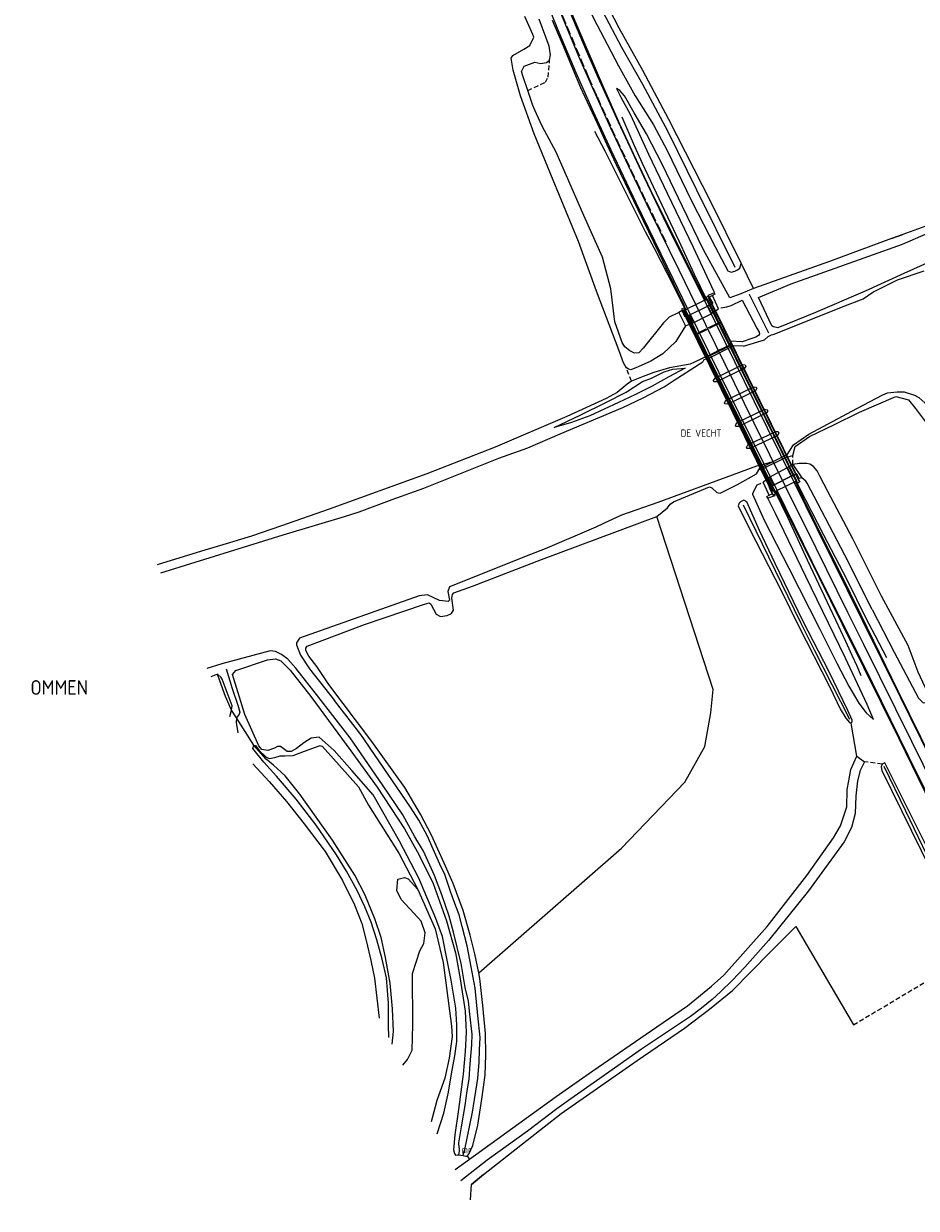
# Model space of a CAD drawing. Header units: metres. Extents: x 233718 to 238088, y 502342 to 506323.
# Tile 13 of 17: x 234264 to 234569, y 503455 to 503860. Entities that reach past the tile are written whole.
import ezdxf
from ezdxf.enums import TextEntityAlignment as Align

# ---------------------------------------------------------------- set-up
doc = ezdxf.new("R2010")
doc.units = ezdxf.units.M
for name, pattern in [('BESCHOE', [1000.1, 1000, -0.1]), ('CULTSCH', [2.4, 1.6, -0.8]), ('GELEIDE', [1000.1, 1000, -0.1]), ('GREPPEL', [1000.1, 1000, -0.1]), ('RASTER', [1000.1, 1000, -0.1]), ('VERFSTIP', [4, 3, -1])]:
    doc.linetypes.add(name, pattern=pattern)
for name, color, linetype in [('MDI-XX-ARCERING', 253, 'Continuous'), ('MDI-XX-DAMWAND', 253, 'Continuous'), ('MDI-XX-GELEIDERAIL', 4, 'Continuous'), ('MDI-XX-GREPPEL', 253, 'Continuous'), ('MDI-XX-KUNSTWERK', 4, 'Continuous'), ('MDI-XX-MARKERING', 253, 'Continuous'), ('MDI-XX-RASTER', 253, 'Continuous'), ('MDI-XX-TALUD', 253, 'Continuous'), ('MDI-XX-TEKST50', 253, 'Continuous'), ('MDI-XX-TERREINAFSCH', 253, 'Continuous'), ('MDI-XX-WATER', 253, 'Continuous')]:
    doc.layers.add(name, color=color, linetype=linetype)
doc.styles.add('ISO25', font='ISO', dxfattribs={"height": 2.5})
doc.styles.add('ISO50', font='ISO', dxfattribs={"height": 5})

msp = doc.modelspace()

# ---------------------------------------------------------------- linework, layer by layer
at = {"layer": 'MDI-XX-DAMWAND', "linetype": 'BESCHOE'}
for points in [[(234509.76, 503749.45, 0), (234506.34, 503749.54, 0), (234497.79, 503745.24, 0), (234496.16, 503744.8, 0), (234495.83, 503744.08, 0)], [(234412.45, 503475.28, 0), (234412.48, 503474.16, 0), (234412.31, 503472.9, 0)], [(234413.88, 503472.67, 0), (234414.08, 503473.89, 0), (234414.44, 503474.71, 0)]]:
    msp.add_polyline3d(points, dxfattribs=at)
at = {"layer": 'MDI-XX-GELEIDERAIL', "linetype": 'GELEIDE'}
for points in [[(234497.05, 503765.47, 0), (234492.98, 503773.89, 0), (234487.7, 503785.37, 0), (234480.92, 503799.82, 0), (234475.21, 503811.89, 0), (234472.4, 503817.9, 0), (234468.26, 503827.69, 0)], [(234489.88, 503761.9, 0), (234486.13, 503769.48, 0), (234483.89, 503773.91, 0), (234479.26, 503782.77, 0), (234476.23, 503788.58, 0), (234469.01, 503802.92, 0), (234464.85, 503811.34, 0), (234462.43, 503816.09, 0), (234458.9, 503822.88, 0)], [(234527.72, 503703.26, 0), (234517.43, 503724.2, 0), (234502.05, 503755.41, 0), (234497.05, 503765.47, 0)], [(234520.56, 503699.7, 0), (234509.04, 503723.07, 0), (234496.64, 503748.22, 0), (234489.88, 503761.9, 0)], [(234558.71, 503642.9, 0), (234557.45, 503645.22, 0), (234554.75, 503650.47, 0), (234551.71, 503656.37, 0), (234545.21, 503669.54, 0), (234537.22, 503684.84, 0), (234531.01, 503696.73, 0), (234527.72, 503703.26, 0)], [(234549.97, 503636.73, 0), (234548.57, 503640.02, 0), (234546.9, 503643.71, 0), (234544.7, 503648.48, 0), (234541.3, 503655.72, 0), (234531.6, 503676.26, 0), (234527.74, 503684.66, 0), (234524.88, 503690.8, 0), (234520.56, 503699.7, 0)]]:
    msp.add_polyline3d(points, dxfattribs=at)
at = {"layer": 'MDI-XX-GREPPEL', "linetype": 'GREPPEL'}
for points in [[(234506.84, 503776.36, 0), (234493.7, 503802.73, 0), (234483.96, 503822.73, 0), (234475.25, 503838.86, 0), (234468.08, 503851.54, 0), (234461.65, 503863.89, 0), (234458.65, 503870.48, 0), (234454.36, 503881.02, 0), (234450.45, 503891.25, 0), (234443.21, 503910.75, 0), (234437.58, 503927.03, 0), (234429.6, 503950.23, 0), (234422.85, 503971.68, 0), (234417.49, 503991.44, 0), (234413.4, 504007.78, 0)], [(234518.42, 503753.86, 0), (234511.81, 503767.1, 0)], [(234529.31, 503654.85, 0), (234509.7, 503695.03, 0)], [(234546.05, 503621.81, 0), (234533.95, 503645.5, 0), (234529.31, 503654.85, 0)], [(234332.82, 503639.1, 0), (234334.83, 503632.41, 0), (234336.77, 503626.68, 0), (234337.47, 503624.32, 0), (234337.32, 503623.58, 0), (234336.32, 503622.3, 0), (234336.23, 503620.71, 0), (234336.8, 503617.26, 0)], [(234685.96, 503347.94, 0), (234672.63, 503374.82, 0), (234659.2, 503401.57, 0), (234645.61, 503428.31, 0), (234631.91, 503456.21, 0), (234617.46, 503485.48, 0), (234598.88, 503522.97, 0), (234589.89, 503540.67, 0), (234585.69, 503548.74, 0), (234582.02, 503556.16, 0), (234576.63, 503566.79, 0), (234565.24, 503590.45, 0), (234557.82, 503605.66, 0)]]:
    msp.add_polyline3d(points, dxfattribs=at)
at = {"layer": 'MDI-XX-KUNSTWERK'}
for points in [[(234498.92, 503763.87, 0), (234497.54, 503763.18, 0), (234497.27, 503763.02, 0), (234491.46, 503760.16, 0), (234491.23, 503760.04, 0), (234490.97, 503759.91, 0), (234489.97, 503759.46, 0), (234488.62, 503762.2, 0), (234489.18, 503762.48, 0), (234489.55, 503761.73, 0), (234489.88, 503761.9, 0), (234489.96, 503761.94, 0), (234490.6, 503762.26, 0), (234493.43, 503763.67, 0), (234496.32, 503765.11, 0), (234496.78, 503765.33, 0), (234497.05, 503765.47, 0), (234497.29, 503765.59, 0), (234496.98, 503766.24, 0), (234497.59, 503766.56, 0), (234498.92, 503763.87, 0)], [(234519.96, 503698.47, 0), (234518.6, 503701.25, 0), (234518.22, 503702.02, 0), (234490.14, 503759.1, 0), (234489.97, 503759.46, 0), (234488.62, 503762.2, 0), (234489.18, 503762.48, 0), (234489.55, 503761.73, 0), (234489.88, 503761.9, 0), (234489.96, 503761.94, 0), (234490.6, 503762.26, 0), (234493.43, 503763.67, 0), (234496.32, 503765.11, 0), (234496.78, 503765.33, 0), (234497.05, 503765.47, 0), (234497.29, 503765.59, 0), (234496.98, 503766.24, 0), (234497.59, 503766.56, 0), (234498.92, 503763.87, 0), (234499.1, 503763.52, 0), (234527.26, 503706.45, 0), (234527.64, 503705.69, 0), (234528.96, 503703.01, 0), (234528.25, 503702.63, 0), (234527.89, 503703.34, 0), (234527.72, 503703.26, 0), (234527.46, 503703.13, 0), (234527.04, 503702.92, 0), (234524.1, 503701.46, 0), (234521.27, 503700.05, 0), (234520.87, 503699.85, 0), (234520.56, 503699.7, 0), (234520.25, 503699.54, 0), (234520.6, 503698.8, 0), (234519.96, 503698.47, 0)], [(234497.07, 503755.03, 0), (234493.47, 503753.24, 0), (234493.31, 503753.56, 0), (234496.99, 503755.35, 0), (234497.07, 503755.03, 0)], [(234497.97, 503755.47, 0), (234497.85, 503755.79, 0), (234501.4, 503757.56, 0), (234501.63, 503757.47, 0), (234501.57, 503757.25, 0), (234497.97, 503755.47, 0)], [(234500.73, 503747.7, 0), (234500.85, 503747.42, 0), (234497.23, 503745.62, 0), (234497.07, 503745.93, 0), (234500.73, 503747.7, 0)], [(234505.16, 503749.94, 0), (234505.37, 503749.85, 0), (234505.32, 503749.62, 0), (234501.71, 503747.84, 0), (234501.56, 503748.19, 0), (234505.16, 503749.94, 0)], [(234510.05, 503741.94, 0), (234500.59, 503737.23, 0), (234499.61, 503737.27, 0), (234499.44, 503737.72, 0), (234499.99, 503738.53, 0), (234509.44, 503743.14, 0), (234510.25, 503743.04, 0), (234510.53, 503742.64, 0), (234510.05, 503741.94, 0)], [(234513.86, 503734.2, 0), (234504.41, 503729.65, 0), (234503.47, 503729.66, 0), (234503.27, 503730.04, 0), (234503.69, 503730.83, 0), (234513.15, 503735.57, 0), (234513.94, 503735.47, 0), (234514.29, 503735.04, 0), (234513.86, 503734.2, 0)], [(234517.6, 503726.62, 0), (234508.17, 503722.02, 0), (234507.1, 503721.96, 0), (234506.98, 503722.46, 0), (234507.39, 503723.23, 0), (234516.94, 503727.86, 0), (234517.71, 503727.66, 0), (234518, 503727.26, 0), (234517.6, 503726.62, 0)], [(234521.35, 503718.94, 0), (234511.97, 503714.39, 0), (234510.97, 503714.41, 0), (234510.7, 503714.75, 0), (234511.24, 503715.67, 0), (234520.71, 503720.24, 0), (234521.53, 503720.2, 0), (234521.76, 503719.72, 0), (234521.35, 503718.94, 0)], [(234527.04, 503702.92, 0), (234524.1, 503701.46, 0), (234521.27, 503700.05, 0), (234520.87, 503699.85, 0), (234520.25, 503699.54, 0), (234520.6, 503698.8, 0), (234519.96, 503698.47, 0), (234518.6, 503701.25, 0), (234519.95, 503701.92, 0), (234520.2, 503702.04, 0), (234525.99, 503704.94, 0), (234526.17, 503705.02, 0), (234527.64, 503705.69, 0), (234528.96, 503703.01, 0), (234528.25, 503702.63, 0), (234527.89, 503703.34, 0), (234527.72, 503703.26, 0), (234527.46, 503703.13, 0), (234527.04, 503702.92, 0)]]:
    msp.add_polyline3d(points, close=True, dxfattribs=at)
at = {"layer": 'MDI-XX-MARKERING'}
for points in [[(234490.6, 503762.26, 0), (234485.73, 503772.23, 0), (234472.96, 503798.49, 0), (234464.42, 503816.49, 0), (234458.4, 503829.59, 0), (234452.46, 503842.94, 0), (234446.68, 503856.64, 0), (234440.74, 503871.22, 0), (234434.79, 503886.75, 0), (234429.54, 503901.04, 0), (234423.52, 503918.41, 0), (234418.61, 503933.31, 0), (234414.08, 503947.82, 0), (234410.86, 503958.51, 0), (234408.01, 503968.7, 0), (234403.08, 503987.53, 0), (234398.39, 504006.37, 0)], [(234493.43, 503763.67, 0), (234487.68, 503775.43, 0), (234477.92, 503795.38, 0), (234471.19, 503809.37, 0), (234464.35, 503823.99, 0), (234458.1, 503837.89, 0), (234453.45, 503848.53, 0), (234447.32, 503863.11, 0), (234441.34, 503878.34, 0), (234437.18, 503889.23, 0), (234434.85, 503895.66, 0), (234431.6, 503904.74, 0), (234428.31, 503914.17, 0), (234421.75, 503933.83, 0), (234418.2, 503945.17, 0), (234414.92, 503956.08, 0), (234410.92, 503970.18, 0), (234401.26, 504007.91, 0)], [(234496.32, 503765.11, 0), (234485.12, 503787.75, 0), (234475.58, 503807.39, 0), (234466.94, 503825.99, 0), (234460, 503841.33, 0), (234456.05, 503850.41, 0), (234450.47, 503863.68, 0), (234445.61, 503875.87, 0), (234440.23, 503890.01, 0), (234435.59, 503902.66, 0), (234429.35, 503920.75, 0), (234425.1, 503933.53, 0), (234421.48, 503944.99, 0), (234417.2, 503959.39, 0), (234412.95, 503974.6, 0), (234407.07, 503997.21, 0), (234404.35, 504008.47, 0)], [(234524.1, 503701.46, 0), (234513.37, 503723.15, 0), (234500.13, 503750.03, 0), (234493.43, 503763.67, 0)], [(234527.04, 503702.92, 0), (234513.35, 503730.61, 0), (234500.1, 503757.48, 0), (234496.32, 503765.11, 0)], [(234521.27, 503700.05, 0), (234508.36, 503726.14, 0), (234490.6, 503762.26, 0)], [(234550.42, 503655.6, 0), (234534.99, 503686.75, 0), (234527.04, 503702.92, 0)], [(234540.62, 503660.83, 0), (234533.21, 503675.71, 0), (234521.27, 503700.05, 0)], [(234545.44, 503658.33, 0), (234534.56, 503680.37, 0), (234524.1, 503701.46, 0)], [(234709.71, 503318.49, 0), (234691.84, 503354.55, 0), (234677.73, 503383.07, 0), (234660.98, 503417.04, 0), (234644.64, 503450.07, 0), (234630.38, 503479.02, 0), (234617.13, 503505.92, 0), (234599.74, 503541.23, 0), (234582.26, 503576.63, 0), (234566.26, 503609.01, 0), (234550.7, 503640.56, 0), (234540.62, 503660.83, 0)], [(234712.57, 503319.9, 0), (234698.35, 503348.6, 0), (234685.12, 503375.42, 0), (234671.59, 503402.82, 0), (234649.04, 503448.5, 0), (234633.24, 503480.53, 0), (234621.84, 503503.65, 0), (234610.81, 503525.98, 0), (234601.09, 503545.68, 0), (234582.75, 503582.85, 0), (234567.23, 503614.22, 0), (234550.85, 503647.38, 0), (234545.44, 503658.33, 0)], [(234715.58, 503321.37, 0), (234697.29, 503358.14, 0), (234683.44, 503386.18, 0), (234666.16, 503421.07, 0), (234652.64, 503448.47, 0), (234637.41, 503479.32, 0), (234622.38, 503509.96, 0), (234606.47, 503542.21, 0), (234593.23, 503568.98, 0), (234577.75, 503600.24, 0), (234563.37, 503629.4, 0), (234550.42, 503655.6, 0)]]:
    msp.add_polyline3d(points, dxfattribs=at)
at = {"layer": 'MDI-XX-MARKERING', "linetype": 'VERFSTIP'}
msp.add_polyline3d([(234483.27, 503785.03, 0), (234474.24, 503803.47, 0), (234469.25, 503814, 0), (234464.3, 503824.62, 0), (234459.57, 503835.01, 0), (234456.84, 503841.23, 0), (234448.96, 503859.72, 0), (234446.38, 503865.99, 0), (234441.96, 503877.27, 0), (234437.34, 503889.45, 0), (234434.79, 503896.45, 0), (234430.99, 503907.03, 0), (234426.62, 503919.67, 0), (234422.38, 503932.52, 0), (234417.67, 503947.72, 0), (234413.91, 503960.24, 0), (234410.89, 503971.16, 0), (234408.89, 503978.61, 0), (234405.1, 503993.28, 0), (234401.4, 504008.15, 0)], dxfattribs=at)
at = {"layer": 'MDI-XX-RASTER', "linetype": 'RASTER'}
for points in [[(234504.17, 504039.03, 0), (234508.98, 504022.19, 0), (234513.3, 504008.82, 0), (234517.84, 503996.92, 0), (234525.52, 503979.57, 0), (234544.91, 503941.24, 0), (234565.64, 503902.57, 0), (234582.84, 503870.56, 0), (234600.81, 503837.76, 0), (234616.22, 503810, 0), (234581.38, 503794.18, 0), (234572.98, 503790.85, 0), (234564.21, 503787.58, 0)], [(234560.26, 503786.27, 0), (234539.07, 503778.41, 0), (234513.13, 503769.12, 0), (234508.89, 503777.76, 0), (234498.56, 503798.77, 0), (234484.23, 503826.98, 0), (234475.29, 503843.63, 0), (234467.2, 503858.19, 0), (234462.02, 503868.2, 0), (234458.68, 503875.29, 0), (234454.92, 503883.3, 0), (234451.43, 503892.12, 0), (234448.35, 503900.01, 0), (234440.32, 503923.57, 0), (234433.75, 503943.58, 0), (234427.18, 503963.46, 0), (234419.94, 503990.37, 0), (234415.33, 504008.01, 0)], [(234497.8, 503765.84, 0), (234528.58, 503703.4, 0)], [(234519.59, 503699.61, 0), (234488.92, 503761.8, 0)], [(234389.56, 503510.8, 0), (234389.99, 503515.1, 0), (234389.74, 503522.84, 0), (234388.92, 503531.62, 0), (234387.34, 503540.36, 0), (234385.83, 503547.25, 0), (234383.7, 503553.62, 0), (234380.35, 503561.68, 0), (234376.8, 503568.54, 0), (234369.15, 503580.53, 0), (234358.02, 503596.31, 0), (234353.05, 503602.51, 0), (234349.01, 503606.14, 0), (234346.5, 503608.18, 0), (234342.27, 503612.97, 0), (234336.32, 503622.3, 0), (234334.68, 503625, 0), (234332.61, 503629.69, 0), (234330.67, 503634.99, 0), (234329.83, 503637.26, 0)], [(234420.76, 503466.23, 0), (234435.74, 503477.9, 0), (234447.38, 503487.11, 0), (234473.35, 503505.24, 0), (234489.52, 503516.3, 0), (234498.04, 503522.69, 0), (234505.94, 503529.13, 0), (234518.76, 503542.15, 0), (234527.57, 503551.04, 0), (234543.42, 503524.04, 0), (234547.35, 503517.37, 0)], [(234416.33, 503457.59, 0), (234416.69, 503462.83, 0)]]:
    msp.add_polyline3d(points, dxfattribs=at)
at = {"layer": 'MDI-XX-TALUD'}
for points in [[(234409, 504010.37, 0), (234413.13, 503994.27, 0), (234417.48, 503977.14, 0), (234421.91, 503961.91, 0), (234428.36, 503941.62, 0), (234435.03, 503922.23, 0), (234441.15, 503904.85, 0), (234446.68, 503889.72, 0), (234452.48, 503874.92, 0), (234458.36, 503861.78, 0), (234466.94, 503845.33, 0), (234472.67, 503834.98, 0), (234478.89, 503825.15, 0), (234483.45, 503816.57, 0), (234491.96, 503799.14, 0), (234499.98, 503783.41, 0), (234504.35, 503775.23, 0), (234505.54, 503774.74, 0), (234506.7, 503775.06, 0), (234507.71, 503775.51, 0), (234508.48, 503776.14, 0), (234508.72, 503776.94, 0), (234508.89, 503777.76, 0)], [(234489.86, 503756.38, 0), (234486.61, 503751.05, 0), (234482.14, 503746.83, 0), (234477.98, 503744.28, 0), (234473.74, 503742.31, 0), (234471.2, 503741.37, 0), (234470.38, 503741.52, 0), (234469.54, 503742.13, 0), (234468.64, 503743.75, 0), (234467.18, 503747.86, 0), (234459.45, 503768.29, 0), (234453.28, 503785.22, 0), (234444.6, 503806.22, 0), (234438.18, 503822.06, 0), (234433.45, 503835.02, 0), (234430.92, 503843.83, 0), (234430.29, 503847.93, 0), (234430.83, 503848.82, 0), (234434.57, 503850.98, 0), (234436.7, 503852.26, 0), (234437.99, 503855.05, 0), (234437.72, 503856.03, 0), (234434.92, 503862.16, 0)], [(234487.61, 503760.98, 0), (234484.33, 503759.32, 0), (234482.4, 503757.46, 0), (234475.45, 503748.76, 0), (234473.96, 503747.17, 0), (234472.46, 503747.07, 0), (234470.87, 503747.82, 0), (234469.16, 503749.17, 0), (234468.23, 503750.73, 0), (234465.77, 503757.8, 0), (234464.38, 503768.98, 0), (234461.49, 503779.83, 0), (234455.11, 503794.12, 0), (234445.69, 503815.81, 0), (234440.91, 503824.7, 0), (234438.88, 503828.83, 0), (234437.66, 503831.69, 0), (234435.94, 503836.88, 0), (234434.29, 503841.84, 0), (234433.82, 503843.33, 0), (234434.73, 503845.16, 0), (234438.42, 503846.5, 0), (234440.36, 503846.12, 0), (234442.41, 503846.45, 0), (234443.43, 503847.19, 0), (234443.71, 503849.03, 0), (234443.31, 503851.99, 0), (234439.86, 503861.23, 0)], [(234680.01, 503851.64, 0), (234670.93, 503845.71, 0), (234660.64, 503840.25, 0), (234655.04, 503837.55, 0), (234651.84, 503835.28, 0), (234648.17, 503831.82, 0), (234643.17, 503827.04, 0), (234629.46, 503813.89, 0), (234619.68, 503806.14, 0), (234614.1, 503802.78, 0), (234592.18, 503788.68, 0), (234582.08, 503782.67, 0), (234573.42, 503778.32, 0), (234564.58, 503774.31, 0), (234551.35, 503768.28, 0), (234534.29, 503760.91, 0), (234521.47, 503755.67, 0), (234519.95, 503756.08, 0), (234519.45, 503756.44, 0), (234514.83, 503766.08, 0)], [(234505.06, 503765.98, 0), (234501.11, 503773.05, 0), (234496.05, 503782.39, 0), (234488.82, 503797.16, 0), (234482.01, 503811.44, 0), (234476.6, 503822.04, 0), (234472.34, 503829.19, 0), (234469.01, 503835.07, 0), (234467.48, 503836.88, 0), (234466.3, 503837.48, 0)], [(234466.3, 503837.48, 0), (234467.77, 503834.57, 0), (234471.06, 503828.55, 0), (234477.26, 503815.1, 0), (234483.6, 503801.77, 0), (234492.45, 503783.25, 0), (234499.55, 503768.18, 0), (234499.72, 503767.65, 0)], [(234514.83, 503766.08, 0), (234525.98, 503770.74, 0), (234552.52, 503780.2, 0), (234564.09, 503784.26, 0), (234583.73, 503792.84, 0), (234616.22, 503810, 0)], [(234509.76, 503749.45, 0), (234516.88, 503751.63, 0), (234518.1, 503752.71, 0), (234519.3, 503753.27, 0), (234520.25, 503753.51, 0), (234543.81, 503763.03, 0), (234550.67, 503765.66, 0), (234553.96, 503767.85, 0), (234562.42, 503772.09, 0), (234571.44, 503775.22, 0)], [(234513.13, 503769.12, 0), (234508.85, 503767.32, 0), (234505.06, 503765.98, 0)], [(234501.99, 503762.57, 0), (234503.98, 503762.84, 0), (234505.55, 503763.37, 0), (234509.21, 503765.17, 0)], [(234509.21, 503765.17, 0), (234514.28, 503755.58, 0), (234515.03, 503754.24, 0), (234515.2, 503753.62, 0), (234514.88, 503753.03, 0), (234513.89, 503752.52, 0), (234512.54, 503752.01, 0), (234509.29, 503750.89, 0), (234505.27, 503751.19, 0), (234505.16, 503749.94, 0)], [(234501.56, 503748.19, 0), (234501.23, 503748.05, 0), (234501.06, 503747.93, 0), (234500.73, 503747.7, 0)], [(234497.07, 503745.93, 0), (234491.45, 503743.28, 0), (234484.44, 503742.03, 0), (234479.07, 503740.43, 0), (234475.4, 503739.09, 0), (234471.42, 503737.49, 0), (234469.96, 503736.44, 0), (234466.55, 503733.59, 0), (234462.78, 503731.55, 0), (234449.29, 503725.39, 0), (234424.78, 503714.94, 0), (234401.48, 503705.83, 0), (234368, 503693.65, 0), (234351.74, 503688.01, 0), (234341.44, 503684.51, 0), (234332.86, 503681.8, 0), (234324.39, 503679.33, 0), (234309.19, 503674.72, 0)], [(234310.44, 503671.93, 0), (234352.32, 503684.88, 0), (234373.34, 503691.24, 0), (234378.25, 503692.78, 0), (234389.53, 503696.96, 0), (234400.36, 503700.9, 0), (234426, 503711.12, 0), (234435.98, 503714.69, 0), (234447.07, 503719.45, 0), (234468.49, 503728.41, 0), (234475.45, 503731.76, 0), (234482.62, 503735.58, 0), (234485.98, 503737.78, 0), (234495.83, 503744.08, 0)], [(234444.92, 503721.68, 0), (234453.86, 503725.88, 0), (234462.9, 503730.31, 0), (234469.54, 503733.65, 0), (234475.17, 503737.34, 0), (234478.21, 503738.51, 0), (234482.6, 503740.63, 0), (234485.6, 503741.54, 0), (234489.72, 503741.88, 0)], [(234489.72, 503741.88, 0), (234484.2, 503738.96, 0), (234478.45, 503735.8, 0), (234472.81, 503732.93, 0), (234466.98, 503730.13, 0), (234457.16, 503725.62, 0), (234450.85, 503723.3, 0), (234444.92, 503721.68, 0)], [(234524.48, 503712.11, 0), (234524.52, 503712.15, 0), (234526.76, 503715.65, 0), (234532.04, 503719.29, 0), (234548.45, 503728.09, 0), (234557.3, 503732.85, 0), (234558.93, 503733.51, 0), (234562.27, 503733.78, 0), (234564.6, 503733.79, 0), (234568.17, 503732.7, 0), (234569.61, 503731.93, 0), (234571.76, 503730.07, 0), (234575.56, 503723.7, 0), (234593.62, 503690.73, 0)], [(234524.68, 503711.6, 0), (234524.76, 503711.61, 0), (234526.53, 503712.1, 0), (234527.37, 503715.15, 0), (234532.3, 503718.6, 0), (234540.57, 503722.53, 0), (234549.34, 503726.89, 0), (234561.77, 503732.28, 0), (234566.16, 503731.05, 0), (234568.5, 503728.17, 0), (234572.98, 503722.14, 0), (234581.64, 503707.32, 0), (234586.99, 503696.39, 0), (234589.27, 503692.44, 0), (234591.02, 503689.57, 0)], [(234519.38, 503709.77, 0), (234519.45, 503709.79, 0), (234514.2, 503708.41, 0), (234505.84, 503705.28, 0), (234480.4, 503696.01, 0), (234467.99, 503691.67, 0), (234461.83, 503688.85, 0), (234459.17, 503687.49, 0), (234441.93, 503680.15, 0), (234436.88, 503678.2, 0), (234409.23, 503667.16, 0), (234408.62, 503665.59, 0), (234409.2, 503662.54, 0), (234408.77, 503662.12, 0), (234405.73, 503662.47, 0), (234403.56, 503663.53, 0), (234401.62, 503664.41, 0), (234398.77, 503664.12, 0), (234357.89, 503649.62, 0), (234356.87, 503648.04, 0), (234356.88, 503647.26, 0), (234358.27, 503643.73, 0), (234361.28, 503639.13, 0), (234369.88, 503628.24, 0)], [(234367.88, 503633.75, 0), (234363.82, 503639.89, 0), (234361.07, 503643.46, 0), (234360.06, 503645.37, 0), (234360.06, 503646.22, 0), (234360.55, 503646.85, 0), (234380.13, 503654.28, 0), (234400.66, 503661.23, 0), (234402.2, 503661.67, 0), (234402.86, 503661.26, 0), (234404.63, 503657.78, 0), (234406.09, 503656.98, 0), (234408.43, 503657.29, 0), (234409.87, 503658.06, 0), (234410.5, 503659.22, 0), (234410.02, 503663.23, 0), (234410.21, 503664.49, 0), (234410.69, 503665.09, 0), (234417.05, 503667.35, 0), (234440.66, 503676.53, 0), (234480.13, 503691.22, 0), (234483.76, 503694.21, 0), (234484.64, 503695.4, 0), (234485.81, 503696.16, 0), (234498.08, 503701.3, 0), (234498.88, 503701.05, 0), (234500.54, 503699.35, 0), (234501.78, 503699.14, 0), (234507.68, 503702.19, 0), (234514.11, 503705.73, 0), (234515.31, 503707.75, 0)], [(234556.88, 503663.96, 0), (234547.06, 503683.51, 0), (234538.51, 503699.73, 0), (234535.86, 503704.98, 0), (234534.87, 503706.81, 0), (234533.62, 503708.26, 0), (234532.38, 503709.06, 0), (234531.32, 503709.28, 0), (234528.75, 503709.27, 0), (234526.54, 503708.95, 0)], [(234515.59, 503702.52, 0), (234514.27, 503701.92, 0), (234512.78, 503699.06, 0), (234512.78, 503698.84, 0), (234516.81, 503689.97, 0), (234525.25, 503673.54, 0), (234535.79, 503652.63, 0), (234541.57, 503641.1, 0), (234545.7, 503633.21, 0), (234549.11, 503627.35, 0), (234551.65, 503624.06, 0), (234554.17, 503621.81, 0)], [(234553.65, 503659.44, 0), (234544.39, 503678, 0), (234535.14, 503695.65, 0), (234531.51, 503702.56, 0), (234530.98, 503703.33, 0), (234529.66, 503704.43, 0)], [(234554.17, 503621.81, 0), (234551.94, 503626.92, 0), (234544.6, 503642.77, 0), (234531.06, 503670.71, 0), (234520.7, 503692.2, 0), (234517.98, 503697.5, 0)], [(234530, 503655.48, 0), (234520.51, 503675.13, 0), (234515.15, 503686.37, 0), (234510.82, 503696.21, 0), (234509.86, 503696.75, 0), (234508.71, 503696.26, 0), (234508.18, 503695.74, 0), (234507.9, 503694.89, 0), (234508.12, 503694.28, 0), (234513.92, 503682.74, 0), (234522.74, 503665.69, 0), (234528.44, 503654.08, 0)], [(234584.19, 503641.45, 0), (234580.23, 503638.32, 0), (234577.25, 503635.63, 0), (234574.54, 503633.28, 0), (234573.33, 503632.23, 0), (234572.47, 503631.95, 0), (234571.96, 503632.5, 0), (234571.77, 503632.8, 0), (234569.43, 503637.93, 0), (234565.96, 503647.09, 0), (234556.88, 503663.96, 0)], [(234553.65, 503659.44, 0), (234561.24, 503644.81, 0), (234569.52, 503629.11, 0), (234571.14, 503627.54, 0), (234571.77, 503627.6, 0), (234575.11, 503629.25, 0), (234578.15, 503632.33, 0), (234581.9, 503637.12, 0), (234584.55, 503641.41, 0)], [(234528.44, 503654.08, 0), (234539.21, 503632.88, 0), (234542.74, 503625.41, 0), (234544.7, 503622.19, 0), (234545.92, 503620.8, 0), (234546.53, 503620.5, 0), (234546.9, 503620.99, 0), (234546.88, 503621.6, 0), (234545.44, 503624.9, 0), (234538.98, 503638.1, 0), (234530, 503655.48, 0)], [(234364.48, 503629.27, 0), (234356.67, 503639.32, 0), (234353.86, 503642.47, 0), (234351.77, 503643.99, 0), (234349.71, 503645.04, 0), (234347.86, 503645.21, 0), (234331.35, 503640.77, 0), (234326.2, 503639.25, 0)], [(234404.98, 503480.13, 0), (234407.27, 503487.18, 0), (234408.87, 503494.41, 0), (234409.92, 503500.6, 0), (234411.06, 503506.74, 0), (234411.7, 503511.72, 0), (234411.69, 503517.4, 0), (234411.3, 503523.12, 0), (234409.8, 503532.67, 0), (234408.23, 503540.11, 0), (234406.8, 503547.54, 0), (234404.49, 503553.69, 0), (234398.75, 503567.5, 0), (234392.11, 503580.18, 0), (234383.14, 503595.98, 0), (234375.78, 503604.3, 0), (234369.7, 503611.16, 0), (234364.58, 503615.76, 0), (234361.9, 503615.44, 0), (234359.34, 503613.82, 0), (234356.84, 503611.91, 0), (234355.01, 503610.79, 0), (234353.63, 503610.86, 0), (234352.72, 503611.52, 0), (234351.42, 503612.56, 0), (234350.43, 503612.56, 0), (234349.36, 503611.97, 0), (234347.02, 503611.15, 0), (234345.07, 503611.5, 0), (234344.03, 503612.76, 0), (234339.16, 503623.45, 0), (234334.95, 503637.2, 0), (234336.16, 503638.54, 0), (234347, 503642.22, 0), (234349.7, 503642.53, 0), (234351.49, 503641.83, 0), (234354.76, 503638.65, 0), (234361.74, 503629.68, 0), (234375.48, 503611.11, 0), (234384.44, 503598.6, 0), (234393.77, 503584.38, 0), (234398.73, 503575.58, 0), (234403.55, 503565.67, 0), (234408.14, 503552.98, 0), (234411.23, 503541.96, 0), (234412.89, 503533.12, 0), (234414.53, 503522.06, 0), (234414.93, 503514.86, 0), (234414.51, 503508.32, 0), (234413.89, 503500.56, 0), (234412.21, 503488.44, 0), (234411.06, 503479.83, 0), (234410.6, 503474.64, 0), (234410.9, 503473.34, 0), (234411.23, 503472.85, 0), (234411.87, 503472.97, 0)], [(234334.1, 503622.86, 0), (234334.68, 503625, 0), (234334.84, 503626.45, 0), (234331.46, 503635.59, 0), (234331.16, 503636.17, 0), (234329.83, 503637.26, 0), (234327.59, 503636.32, 0)], [(234414.76, 503472.53, 0), (234415.26, 503472.46, 0), (234415.84, 503473.16, 0), (234417.14, 503476.09, 0), (234418.93, 503483.06, 0), (234420.23, 503491.92, 0), (234421.38, 503500.14, 0), (234421.64, 503507.1, 0), (234421.55, 503514.41, 0), (234420.56, 503523.99, 0), (234419.56, 503533.22, 0), (234419.17, 503535.12, 0), (234417.85, 503541.66, 0), (234416.29, 503548.01, 0), (234413.91, 503556.5, 0), (234410.46, 503565.7, 0), (234407.39, 503572.71, 0), (234403.07, 503582.22, 0), (234399.32, 503589.44, 0), (234393.86, 503598.53, 0), (234382.67, 503614.21, 0), (234367.88, 503633.75, 0)], [(234412.45, 503475.28, 0), (234412.34, 503477.02, 0), (234413.28, 503482.48, 0), (234414.52, 503489.76, 0), (234415.28, 503494.84, 0), (234415.96, 503498.79, 0), (234416.21, 503504.1, 0), (234416.79, 503510.6, 0), (234416.93, 503514.2, 0), (234416.17, 503520.98, 0), (234415.64, 503525.48, 0), (234414.52, 503530.16, 0), (234413.22, 503538.31, 0), (234410.57, 503549.12, 0), (234409.11, 503554.55, 0), (234406.59, 503561.87, 0), (234404.11, 503568.49, 0), (234400.25, 503576.77, 0), (234397.33, 503581.71, 0), (234393.21, 503589.24, 0), (234386.32, 503599.42, 0), (234375.19, 503615.55, 0), (234364.48, 503629.27, 0)], [(234414.44, 503474.71, 0), (234417.01, 503487.54, 0), (234418.85, 503499.07, 0), (234419.35, 503504.59, 0), (234419.4, 503508.84, 0), (234419.65, 503513.11, 0), (234418.92, 503520.56, 0), (234417.99, 503529.93, 0), (234416.65, 503537.26, 0), (234415.27, 503544.42, 0), (234413.53, 503551.04, 0), (234412.5, 503555, 0), (234410.65, 503559.77, 0), (234409.57, 503562.95, 0), (234407.54, 503568.77, 0), (234405.84, 503572.33, 0), (234403.65, 503577.4, 0), (234401.54, 503582.14, 0), (234398.7, 503587.41, 0), (234395.82, 503591.84, 0), (234389.75, 503600.82, 0), (234378.83, 503616.69, 0), (234369.88, 503628.24, 0)], [(234388.42, 503513.07, 0), (234388.37, 503517.31, 0), (234388.34, 503524.78, 0), (234387.61, 503533.51, 0), (234386.21, 503539.79, 0), (234384.38, 503546.4, 0), (234382.41, 503552.45, 0), (234380.29, 503557.72, 0), (234377.65, 503563.36, 0), (234374, 503569.88, 0), (234370.53, 503575.48, 0), (234363.64, 503585.63, 0), (234356.74, 503594.57, 0), (234350.07, 503602.39, 0), (234345.7, 503607.25, 0), (234341.97, 503611.87, 0), (234342.27, 503612.97, 0), (234342.85, 503612.94, 0), (234344.1, 503611.24, 0), (234346.38, 503609.06, 0), (234347.49, 503608.48, 0), (234349.5, 503608.81, 0), (234351.32, 503609.41, 0), (234352.94, 503609.32, 0), (234355.68, 503609.53, 0), (234359.64, 503610.99, 0), (234364.99, 503612.92, 0), (234365.8, 503612.56, 0), (234378.04, 503598.81, 0), (234381.51, 503592.45, 0), (234391.86, 503576.09, 0), (234398.33, 503563.67, 0), (234404.28, 503550.21, 0), (234407, 503538.66, 0), (234409.9, 503516.91, 0), (234410.11, 503513.4, 0), (234409.08, 503506.01, 0), (234407.56, 503499.11, 0), (234404.88, 503491.5, 0), (234403.25, 503485.51, 0), (234402.92, 503484.24, 0)], [(234341.9, 503606.67, 0), (234347.52, 503600.62, 0), (234353.42, 503593.79, 0), (234359.47, 503586.15, 0), (234366.69, 503576.66, 0), (234372.55, 503566.71, 0), (234376.7, 503558.37, 0), (234379.17, 503552.02, 0), (234380.8, 503545.76, 0), (234382.34, 503539.41, 0), (234383.52, 503533.31, 0), (234385.1, 503519.65, 0)], [(234654.34, 503417.68, 0), (234635.77, 503455.09, 0), (234620.7, 503485.03, 0), (234606.25, 503513.54, 0), (234590, 503544.08, 0), (234582.16, 503558.59, 0), (234572.85, 503577.28, 0), (234558, 503606.99, 0), (234557.07, 503606.53, 0), (234556.77, 503605.63, 0), (234557.01, 503604.4, 0), (234573.75, 503570.26, 0), (234583.76, 503549.96, 0), (234587.23, 503543.22, 0), (234588.01, 503541.77, 0), (234590.35, 503537.38, 0), (234595.94, 503525.99, 0), (234610.79, 503496.36, 0), (234627.96, 503460.96, 0), (234642.29, 503431.86, 0)]]:
    msp.add_polyline3d(points, dxfattribs=at)
at = {"layer": 'MDI-XX-TERREINAFSCH'}
for p, q in [((234560.26, 503786.27), (234564.21, 503787.58)), ((234420.76, 503466.23), (234416.69, 503462.83))]:
    msp.add_line(p, q, dxfattribs=at)
for points in [[(234496.78, 503765.33, 0), (234494.26, 503770.29, 0), (234485.78, 503787.13, 0), (234477.97, 503802.93, 0), (234472.26, 503814.92, 0), (234467.44, 503825.36, 0), (234461.92, 503837.72, 0), (234456.56, 503850.22, 0), (234450.8, 503863.72, 0), (234446.51, 503874.55, 0), (234441.8, 503886.71, 0), (234437.5, 503898.43, 0), (234433.42, 503909.96, 0), (234430.22, 503919.35, 0), (234426.63, 503930.02, 0), (234423.55, 503939.86, 0), (234420.37, 503950.13, 0), (234417.16, 503960.76, 0), (234414.58, 503970.1, 0), (234411.38, 503981.65, 0), (234407.67, 503996.28, 0), (234404.65, 504008.93, 0)], [(234489.96, 503761.94, 0), (234489.37, 503763.29, 0), (234480.84, 503781.22, 0), (234473.66, 503796.01, 0), (234466.26, 503811.44, 0), (234463.06, 503818.25, 0), (234459.77, 503825.57, 0), (234455.58, 503834.58, 0), (234454.12, 503837.75, 0), (234451.52, 503843.99, 0), (234448.16, 503851.96, 0), (234444.44, 503860.83, 0)], [(234564.21, 503787.58, 0), (234560.26, 503786.27, 0)], [(234499.94, 503767.19, 0), (234499.09, 503766.78, 0), (234497.92, 503766.23, 0), (234497.64, 503766.84, 0), (234499.72, 503767.65, 0), (234499.94, 503767.19, 0)], [(234498.86, 503760.58, 0), (234498.99, 503760.84, 0), (234501.22, 503762.16, 0), (234499.09, 503766.78, 0), (234497.92, 503766.23, 0), (234499.17, 503764, 0)], [(234492.54, 503757.44, 0), (234495.74, 503758.97, 0), (234498.86, 503760.58, 0), (234498.71, 503760.78, 0), (234497.54, 503763.18, 0), (234497.27, 503763.02, 0), (234491.46, 503760.16, 0), (234491.23, 503760.04, 0)], [(234497.29, 503765.59, 0), (234527.89, 503703.34, 0)], [(234497.54, 503763.18, 0), (234498.92, 503763.87, 0), (234499.17, 503764, 0)], [(234488.72, 503761.59, 0), (234487.61, 503760.98, 0), (234489.86, 503756.38, 0), (234491.23, 503756.97, 0), (234492.05, 503757.22, 0), (234492.54, 503757.44, 0), (234492.33, 503757.74, 0), (234491.23, 503760.04, 0), (234490.97, 503759.91, 0)], [(234490.97, 503759.91, 0), (234489.97, 503759.46, 0), (234489.78, 503759.37, 0), (234488.72, 503761.59, 0)], [(234520.25, 503699.54, 0), (234489.55, 503761.73, 0)], [(234524.68, 503711.6, 0), (234515.61, 503707.16, 0), (234515.31, 503707.75, 0), (234519.45, 503709.79, 0), (234524.42, 503712.24, 0), (234524.48, 503712.11, 0), (234524.68, 503711.6, 0)], [(234518.55, 503704.59, 0), (234524.73, 503707.93, 0), (234524.91, 503707.64, 0), (234526.17, 503705.02, 0), (234525.99, 503704.94, 0), (234520.2, 503702.04, 0), (234519.95, 503701.92, 0)], [(234524.73, 503707.93, 0), (234526.54, 503708.95, 0), (234529.66, 503704.43, 0), (234528.76, 503704.15, 0), (234527.85, 503705.85, 0), (234527.64, 503705.69, 0), (234526.17, 503705.02, 0)], [(234518.51, 503698.49, 0), (234516.4, 503702.95, 0), (234518.12, 503704.45, 0), (234518.55, 503704.59, 0), (234518.71, 503704.37, 0), (234519.95, 503701.92, 0)], [(234519.95, 503701.92, 0), (234518.6, 503701.25, 0), (234518.5, 503701.19, 0), (234518.98, 503700.13, 0), (234519.56, 503698.96, 0)], [(234549.9, 503657.44, 0), (234542.74, 503672.04, 0), (234536.81, 503683.8, 0), (234530.12, 503697.42, 0), (234527.46, 503703.13, 0)], [(234518.51, 503698.49, 0), (234519.56, 503698.96, 0), (234519.83, 503698.46, 0), (234519.96, 503698.47, 0), (234520.24, 503698.62, 0), (234520.43, 503698.25, 0), (234517.98, 503697.5, 0), (234517.7, 503697.99, 0), (234518.51, 503698.49, 0)], [(234543.4, 503654.53, 0), (234531.67, 503678.35, 0), (234520.87, 503699.85, 0), (234520.25, 503699.54, 0), (234520.6, 503698.8, 0), (234520.24, 503698.62, 0)], [(234419.17, 503535.12, 0), (234468.04, 503577.8, 0), (234489.62, 503600.34, 0), (234496.49, 503612.55, 0), (234498.55, 503624.07, 0), (234499.33, 503632.06, 0), (234480.13, 503691.22, 0)], [(234715.27, 503322.59, 0), (234703.48, 503346.2, 0), (234688.96, 503375.59, 0), (234677.91, 503397.97, 0), (234663.6, 503426.7, 0), (234662.88, 503428.51, 0), (234657.67, 503442.16, 0), (234653.94, 503451.72, 0), (234653.12, 503453.85, 0), (234643.98, 503472.58, 0), (234641.22, 503478.04, 0), (234640.81, 503478.65, 0), (234633.18, 503488.66, 0), (234632.62, 503489.57, 0), (234622.53, 503510.07, 0), (234622.01, 503511.11, 0), (234618.07, 503519.12, 0), (234603.14, 503549.25, 0), (234588.9, 503578.01, 0), (234574.23, 503607.9, 0), (234562.65, 503631.51, 0), (234549.9, 503657.44, 0)], [(234708.58, 503319.73, 0), (234695.31, 503346.29, 0), (234677.21, 503383.28, 0), (234659.51, 503419.29, 0), (234641.62, 503455.55, 0), (234624.66, 503490.25, 0), (234608.45, 503522.62, 0), (234605.36, 503529.13, 0), (234599.61, 503536.65, 0), (234596.58, 503540.55, 0), (234596.08, 503541.29, 0), (234595.72, 503542, 0), (234586.88, 503560.15, 0), (234584.89, 503564.18, 0), (234584.6, 503564.85, 0), (234579.72, 503577.91, 0), (234576.05, 503587.56, 0), (234575.23, 503589.82, 0), (234573.97, 503592.51, 0), (234562.89, 503615.17, 0), (234550.86, 503639.57, 0), (234543.4, 503654.53, 0)], [(234548.44, 503609.27, 0), (234546.53, 503620.5, 0)], [(234411.14, 503467.9, 0), (234415.98, 503471.41, 0), (234445.68, 503492.93, 0), (234458.2, 503501.71, 0), (234480.11, 503516.69, 0), (234490.58, 503523.85, 0), (234498.76, 503530.58, 0), (234503.04, 503534.42, 0), (234517.8, 503551.06, 0), (234531.39, 503568.43, 0), (234540.47, 503581.27, 0), (234542.9, 503585.47, 0), (234545.07, 503591.95, 0), (234545.19, 503597.81, 0), (234545.67, 503600.76, 0), (234546.46, 503604.71, 0), (234548.44, 503609.27, 0), (234551.03, 503607.31, 0), (234549.64, 503604.38, 0), (234548.73, 503600.86, 0), (234548.1, 503595.67, 0), (234547.93, 503589.62, 0), (234546.59, 503584.81, 0), (234544.14, 503579.99, 0), (234531.97, 503563.2, 0), (234518.31, 503546.26, 0), (234510.21, 503537.06, 0), (234505.85, 503532.55, 0), (234501.83, 503528.68, 0), (234498.96, 503526.08, 0), (234495.4, 503523.09, 0), (234491.56, 503520.25, 0), (234474.79, 503509.07, 0), (234460.61, 503499.02, 0), (234450.68, 503492.09, 0), (234445.93, 503488.65, 0), (234435.86, 503480.99, 0), (234422.1, 503471.15, 0), (234413.08, 503464.05, 0)], [(234393.19, 503503.58, 0), (234394.88, 503505.53, 0), (234396.46, 503508.67, 0), (234396.62, 503517.42, 0), (234396.48, 503534.89, 0), (234399.03, 503542.71, 0), (234400.43, 503545.18, 0), (234400.88, 503548.79, 0), (234399.48, 503552.84, 0), (234396.95, 503555.58, 0), (234392.71, 503560.29, 0), (234391.19, 503563.28, 0), (234391.51, 503567.23, 0), (234393.8, 503567.78, 0), (234395.05, 503567.27, 0), (234398.33, 503563.67, 0)], [(234411.87, 503472.97, 0), (234412.31, 503472.9, 0), (234413.88, 503472.67, 0), (234414.76, 503472.53, 0)], [(234416.69, 503462.83, 0), (234420.76, 503466.23, 0)]]:
    msp.add_polyline3d(points, dxfattribs=at)
at = {"layer": 'MDI-XX-TERREINAFSCH', "linetype": 'CULTSCH'}
for points in [[(234435.94, 503836.88, 0), (234442.03, 503839.69, 0), (234442.89, 503841.41, 0), (234443.43, 503847.19, 0)], [(234471.42, 503737.49, 0), (234469.54, 503742.13, 0)], [(234526.54, 503708.95, 0), (234526.53, 503712.1, 0)], [(234557.07, 503606.53, 0), (234551.03, 503607.31, 0)], [(234547.35, 503517.37, 0), (234588.01, 503541.77, 0)], [(234415.26, 503472.46, 0), (234415.98, 503471.41, 0)]]:
    msp.add_polyline3d(points, dxfattribs=at)

# ---------------------------------------------------------------- texts
at = {"layer": 'MDI-XX-ARCERING', "style": 'ISO25'}
msp.add_text('mr', height=2.5, dxfattribs=at).set_placement((234413.37, 503472.69), align=Align.BOTTOM_LEFT)
at = {"layer": 'MDI-XX-TEKST50', "style": 'ISO50'}
msp.add_text('OMMEN', height=5, dxfattribs=at).set_placement((234275.74, 503632.74), align=Align.MIDDLE_CENTER)
at = {"layer": 'MDI-XX-WATER', "style": 'ISO25'}
msp.add_text('DE VECHT', height=2.5, dxfattribs=at).set_placement((234488.24, 503717.7), align=Align.BOTTOM_LEFT)

doc.saveas('drawing.dxf')
